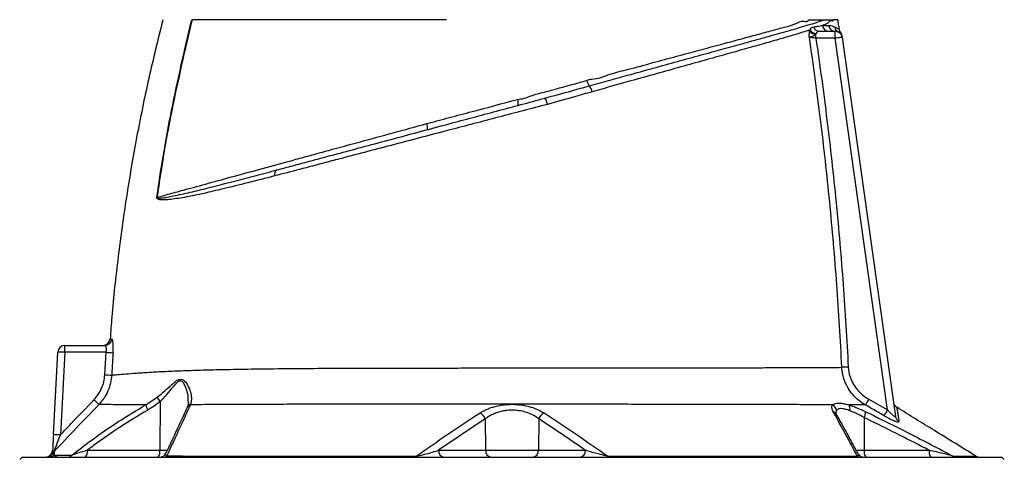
# Model space of a CAD drawing. Extents: x 117 to 1344, y 7 to 1887.
# Tile 14 of 15: x 176 to 599, y 1401 to 1589. Entities that reach past the tile are written whole.
import ezdxf

# ---------------------------------------------------------------- set-up
doc = ezdxf.new("R2010")
doc.units = 0
doc.layers.get('0').update_dxf_attribs({"linetype": 'CONTINUOUS'})

msp = doc.modelspace()

# ---------------------------------------------------------------- linework, layer by layer
at = {"color": 7, "linetype": 'CONTINUOUS'}
for p, q in [((514.87, 1584.54), (514.99, 1585.08)), ((517.69, 1583.48), (517.57, 1583.21)), ((517.57, 1581.49), (517.57, 1583.21)), ((519.16, 1584.49), (525.9, 1584.49)), ((525.9, 1581.49), (525.9, 1584.49)), ((525.9, 1581.49), (517.57, 1581.49)), ((548.33, 1421.86), (525.9, 1581.49)), ((528.87, 1581.89), (528.87, 1581.91)), ((528.87, 1581.9), (551.77, 1419)), ((401.49, 1555.86), (401.84, 1555.95)), ((194.85, 1449.49), (212.17, 1449.49)), ((194.85, 1446.54), (194.85, 1449.49)), ((190, 1411.16), (191.86, 1446.64)), ((194.85, 1446.54), (192.99, 1411.05)), ((212.67, 1446.54), (194.85, 1446.54)), ((212.07, 1436.89), (212.67, 1446.54)), ((229.67, 1423.96), (234.63, 1427.22)), ((235.8, 1425.4), (235.71, 1404.43)), ((248.93, 1424.22), (248.86, 1424.02)), ((375.49, 1417.94), (355.5, 1404.43)), ((375.49, 1417.94), (375.66, 1404.43)), ((398.52, 1417.94), (398.36, 1404.43)), ((538.24, 1418.53), (538.3, 1404.43)), ((204.54, 1404.43), (235.71, 1404.43)), ((235.71, 1404.43), (238.96, 1404.43)), ((355.5, 1404.43), (375.66, 1404.43)), ((375.66, 1404.43), (398.36, 1404.43)), ((398.36, 1404.43), (418.53, 1404.43)), ((534.78, 1404.43), (538.3, 1404.43)), ((538.3, 1404.43), (566.23, 1404.43)), ((176.51, 1401.49), (175.51, 1400.49)), ((176.51, 1401.49), (387.01, 1401.49)), ((387.01, 1401.49), (597.51, 1401.49)), ((598.51, 1400.49), (597.51, 1401.49))]:
    msp.add_line(p, q, dxfattribs=at)
at = {"color": 7, "linetype": 'CONTINUOUS', "flags": 128}
for points in [[(528.87, 1581.9), (528.81, 1581.9), (528.64, 1581.87), (528.37, 1581.83), (528, 1581.78), (527.55, 1581.72), (527.04, 1581.65), (526.48, 1581.57), (525.9, 1581.49)], [(389.42, 1555.2), (390.11, 1555.38), (390.11, 1555.38)], [(531.44, 1440.22), (531.01, 1440.2), (530.58, 1440.18), (530.18, 1440.16), (529.8, 1440.14), (529.46, 1440.13), (529.15, 1440.11), (528.9, 1440.1), (528.7, 1440.09)], [(540.25, 1426.46), (540, 1426.02), (539.76, 1425.58), (539.53, 1425.18), (539.32, 1424.81), (539.14, 1424.49), (538.99, 1424.23), (538.88, 1424.03), (538.8, 1423.9)], [(548.33, 1421.86), (548.08, 1421.42), (547.83, 1420.98), (547.6, 1420.57), (547.38, 1420.2), (547.2, 1419.88), (547.05, 1419.62), (546.94, 1419.43), (546.87, 1419.31)], [(345.86, 1401.9), (345.83, 1401.81), (345.79, 1401.72), (345.75, 1401.65), (345.71, 1401.59), (345.67, 1401.55), (345.63, 1401.51), (345.59, 1401.49), (345.55, 1401.49)], [(428.15, 1401.91), (428.18, 1401.81), (428.22, 1401.72), (428.26, 1401.65), (428.3, 1401.59), (428.34, 1401.55), (428.38, 1401.51), (428.42, 1401.49), (428.46, 1401.49)]]:
    msp.add_lwpolyline(points, dxfattribs=at)
at = {"color": 7, "linetype": 'CONTINUOUS'}
for centre, radius, start, end in [((519.23, 1587.23), 2.75, 197.8992, 268.4255), ((523.28, 1587.39), 2.9, 186.6029, 268.7723), ((525.94, 1587.42), 2.94, 187.4688, 269.2537), ((528.58, 1586.77), 2.93, 187.5913, 242.9694), ((517.84, 1587.17), 3.97, 221.6123, 266.1302), ((518.08, 1587.24), 3.77, 214.9352, 264.0401), ((525.9, 1581.49), 3, 8, 90), ((525.79, 1582.25), 3, 7.998, 36.5511), ((425.64, 1564.87), 6.62, 192.957, 215.1683), ((415.63, 1557.23), 5.98, 12.4713, 39.8209), ((385.88, 1553.71), 3.84, 344.2307, 22.8221), ((396.29, 1552.21), 6.02, 8.5425, 36.1724), ((346.79, 1543.29), 3.89, 343.7034, 23.1665), ((287.17, 1522.96), 2.26, 119.6213, 196.3109), ((233.36, 1499.45), 13.74, 85.1713, 85.5716), ((211.31, 1452.49), 3, 270.4405, 355.6195), ((212.16, 1452.47), 2.99, 270.2104, 355.8381), ((194.85, 1446.49), 3, 90, 177), ((191.86, 1403.65), 43, 86.0013, 89.9969), ((217.48, 1508.79), 62.44, 265.5812, 268.2856), ((216.15, 1499.25), 62.5, 266.2625, 268.9649), ((260.04, 1480.17), 75.43, 225.7268, 227.9626), ((241.65, 1430.45), 7.72, 204.7212, 220.8161), ((235.61, 1424.79), 5.99, 187.968, 211.3553), ((249.47, 1421.83), 2.27, 105.7326, 154.6129), ((249.54, 1422.06), 2.25, 105.9628, 154.9499), ((523.32, 1421.26), 3.07, 3.9053, 62.443), ((529.35, 1422.17), 2.92, 345.4524, 37.5145), ((553.89, 1425.46), 3, 188.0002, 238.3301), ((371.53, 1416.67), 4.16, 17.6584, 65.651), ((402.49, 1416.68), 4.16, 114.392, 162.3673), ((524.34, 1418.6), 2.41, 30.3834, 71.9061), ((533.88, 1420.96), 4.99, 330.859, 0.8741), ((554.65, 1419.41), 2.91, 188.1733, 241.2647), ((190, 1368.14), 43.01, 86.0022, 89.996), ((201.12, 1403.76), 3.48, 319.2941, 11.1951), ((232.29, 1403.76), 3.48, 319.2947, 11.1945), ((358.14, 1404.1), 2.66, 172.6992, 258.7748), ((378.3, 1404.1), 2.66, 172.6995, 258.7747), ((395.72, 1404.1), 2.66, 281.225, 7.3008), ((415.9, 1404.1), 2.66, 281.2251, 7.3008), ((541.72, 1403.76), 3.48, 168.8053, 220.7049), ((569.65, 1403.76), 3.48, 168.8053, 220.7049), ((186.64, 1404.49), 3, 270, 357), ((187.11, 1404.48), 3, 270.0163, 334.4806), ((188.17, 1404.43), 2.95, 270.0679, 316.5031), ((192.49, 1401.89), 2.97, 136.1652, 154.1107), ((195.9, 1404.25), 2.77, 270.2414, 314.3676), ((235.61, 1404.49), 3, 270.0008, 335.3617), ((237.37, 1403.35), 1.86, 271.0942, 313.7421), ((536.5, 1403.32), 1.83, 229.8979, 269.1538), ((538.24, 1404.49), 3, 207.1144, 270.0005), ((577.92, 1404.23), 2.75, 237.0196, 269.8993), ((587.86, 1404.49), 3, 238.3026, 269.9996)]:
    msp.add_arc(centre, radius, start, end, dxfattribs=at)
for points, knots in [([(237.01, 1589.49), (234.93, 1581.08), (230.79, 1564.27), (225.62, 1538.82), (221.21, 1513.25), (217.7, 1487.54), (215.43, 1467.2), (214.62, 1455.41), (214.4, 1452.25)], [0, 0, 0, 0, 0.186516, 0.372902, 0.559207, 0.74548, 0.931769, 1, 1, 1, 1]), ([(234.42, 1513.15), (235.41, 1519.79), (237.38, 1533.07), (241.16, 1552.85), (245.26, 1571.64), (248.07, 1583.86), (249.48, 1589.49), (249.48, 1589.49)], [0, 0, 0, 0, 0.258701, 0.517359, 0.775962, 0.999999, 1, 1, 1, 1]), ([(249.59, 1589.49), (249.59, 1589.49), (248.18, 1583.84), (245.36, 1571.63), (241.25, 1552.83), (237.47, 1533.05), (235.5, 1519.78), (234.52, 1513.15)], [0, 0, 0, 0, 0.000001, 0.224367, 0.482887, 0.741432, 1, 1, 1, 1]), ([(358.8, 1589.49), (347.69, 1589.49), (325.82, 1589.49), (295.59, 1589.49), (269.42, 1589.49), (255.5, 1589.49), (249.59, 1589.49)], [0.5613215, 0.5613215, 0.5613215, 0.5613215, 0.6404767, 0.7196318, 0.798787, 0.8776759, 0.8776759, 0.8776759, 0.8776759]), ([(420.23, 1561.06), (423.01, 1561.83), (428.56, 1563.37), (437.74, 1565.9), (447.7, 1568.65), (458.25, 1571.57), (468.31, 1574.34), (477.73, 1576.94), (485.66, 1579.13), (492.26, 1580.96), (497.49, 1582.41), (502.14, 1583.72), (505.2, 1584.58), (508.33, 1585.47), (511.49, 1586.38), (515.31, 1587.51), (518.65, 1588.57), (520.42, 1589.18), (521.3, 1589.49)], [0, 0, 0, 0, 0.059026, 0.11806, 0.199535, 0.281304, 0.363066, 0.444531, 0.525066, 0.583463, 0.641861, 0.693043, 0.744225, 0.756215, 0.816827, 0.87744, 0.93872, 1, 1, 1, 1]), ([(421.24, 1563.96), (421.24, 1563.96), (423.99, 1563.96), (429.16, 1566.43), (438.04, 1568.34), (447.61, 1571.08), (457.79, 1573.76), (467.49, 1576.39), (476.35, 1578.77), (484.37, 1580.93), (491.57, 1582.89), (497.95, 1584.6), (503.52, 1586.24), (508.41, 1587.23), (511.83, 1589.51), (514, 1588.36), (514.5, 1589.49), (514.5, 1589.49)], [0, 0, 0, 0, 0, 0.065342, 0.130684, 0.221515, 0.312671, 0.403828, 0.494659, 0.577078, 0.659618, 0.742037, 0.815846, 0.889741, 0.96356, 0.999999, 1, 1, 1, 1]), ([(514.5, 1589.49), (514.74, 1589.49), (515.23, 1589.49), (515.95, 1589.49), (516.66, 1589.49), (517.35, 1589.49), (518.17, 1589.49), (519.12, 1589.49), (520.22, 1589.49), (520.94, 1589.49), (521.3, 1589.49)], [0, 0, 0, 0, 0.101917, 0.202879, 0.302889, 0.401951, 0.500069, 0.66183, 0.828469, 1, 1, 1, 1]), ([(514.99, 1585.08), (515.07, 1585.22), (515.35, 1585.67), (515.85, 1586.17), (516.36, 1586.32), (516.62, 1586.39)], [0, 0, 0, 0, 0.180279, 0.580106, 1, 1, 1, 1]), ([(516.62, 1586.39), (517.2, 1586.49), (518.59, 1586.71), (519.74, 1586.93), (520.4, 1587.05)], [0, 0, 0, 0, 0.4200268, 1, 1, 1, 1]), ([(525.03, 1589.49), (525.03, 1589.49), (524.79, 1588.55), (524.19, 1589.59), (522.73, 1587.8), (521.18, 1587.3), (520.4, 1587.05)], [0, 0, 0, 0, 0.000004, 0.193054, 0.595795, 1, 1, 1, 1]), ([(520.4, 1587.05), (521.01, 1587.05), (521.95, 1587.05), (522.74, 1587.04), (523.02, 1587.04)], [0, 0, 0, 0, 0.641626, 1, 1, 1, 1]), ([(521.3, 1589.49), (521.39, 1589.49), (521.55, 1589.49), (521.8, 1589.49), (522.04, 1589.49), (522.27, 1589.49), (522.61, 1589.49), (523.03, 1589.49), (523.51, 1589.49), (523.95, 1589.49), (524.35, 1589.49), (524.71, 1589.49), (524.92, 1589.49), (525.03, 1589.49)], [0, 0, 0, 0, 0.048202, 0.097322, 0.147367, 0.198347, 0.250267, 0.373775, 0.500284, 0.624448, 0.74908, 0.874243, 1, 1, 1, 1]), ([(523.02, 1587.04), (523.09, 1587.04), (523.64, 1587.03), (524.6, 1586.87), (525.32, 1586.55), (525.68, 1586.38)], [0, 0, 0, 0, 0.061509, 0.530023, 1, 1, 1, 1]), ([(525.68, 1586.38), (525.82, 1586.31), (526.33, 1586.05), (527.02, 1585.71), (527.47, 1585.46), (527.72, 1585.31), (527.63, 1585.37), (527.61, 1585.38)], [0, 0, 0, 0, 0.107737, 0.406662, 0.706561, 0.945179, 1, 1, 1, 1]), ([(527.67, 1585.3), (527.56, 1586), (527.34, 1587.39), (527.12, 1588.79), (527.01, 1589.49)], [0, 0, 0, 0, 0.499994, 1, 1, 1, 1]), ([(514.99, 1585.08), (513.97, 1584.75), (511.94, 1584.09), (507.79, 1582.83), (502.4, 1581.24), (495.48, 1579.25), (487.73, 1577.06), (479.14, 1574.65), (469.7, 1572), (459.63, 1569.19), (449.05, 1566.23), (439.06, 1563.43), (429.85, 1560.87), (424.26, 1559.3), (421.47, 1558.52)], [0, 0, 0, 0, 0.057053, 0.114105, 0.204157, 0.294366, 0.384423, 0.478681, 0.574164, 0.669982, 0.765816, 0.861321, 0.93066, 1, 1, 1, 1]), ([(514.77, 1581.88), (514.77, 1581.89), (514.76, 1581.91), (514.75, 1582.02), (514.73, 1582.43), (514.72, 1583.34), (514.81, 1584.08), (514.87, 1584.54)], [0, 0, 0, 0, 0.005383, 0.026153, 0.109336, 0.443249, 1, 1, 1, 1]), ([(517.57, 1583.21), (517.28, 1582.98), (516.82, 1582.59), (516.01, 1582.23), (515.49, 1582.05), (515.16, 1581.97), (515.02, 1581.93), (514.92, 1581.91), (514.86, 1581.9), (514.81, 1581.89), (514.78, 1581.89), (514.77, 1581.88), (514.77, 1581.88)], [0, 0, 0, 0, 0.303381, 0.487901, 0.736259, 0.812874, 0.873581, 0.919111, 0.95117, 0.971954, 0.996321, 1, 1, 1, 1]), ([(519.16, 1584.49), (518.89, 1584.46), (518.37, 1584.41), (517.95, 1583.98), (517.75, 1583.61), (517.69, 1583.48)], [0, 0, 0, 0, 0.42328, 0.812698, 1, 1, 1, 1]), ([(528.18, 1584.02), (528.18, 1584.02), (528.18, 1584.02), (527.9, 1583.93), (527.47, 1584.09), (527.25, 1584.16)], [0, 0, 0, 0, 0.244172, 0.62182, 1, 1, 1, 1]), ([(528.21, 1584.05), (528.15, 1584.13), (527.93, 1584.42), (527.73, 1584.88), (527.7, 1585.26), (527.69, 1585.39)], [0, 0, 0, 0, 0.2136522, 0.7478914, 1, 1, 1, 1]), ([(528.77, 1582.63), (528.77, 1582.64), (528.76, 1582.66), (528.79, 1582.44), (528.81, 1582.3), (528.82, 1582.26)], [0, 0, 0, 0, 0.256721, 0.781977, 1, 1, 1, 1]), ([(528.7, 1440.09), (528.13, 1451.96), (527.41, 1463.81), (525.67, 1487.5), (524.65, 1499.34), (522.32, 1522.98), (521.01, 1534.79), (518.1, 1558.36), (516.5, 1570.13), (514.77, 1581.88)], [0, 0, 0, 0, 0.25, 0.25, 0.5, 0.5, 0.75, 0.75, 1, 1, 1, 1]), ([(517.57, 1581.49), (517.22, 1581.54), (516.52, 1581.63), (515.59, 1581.77), (515.03, 1581.85), (514.82, 1581.88), (514.77, 1581.88)], [0, 0, 0, 0, 0.303732, 0.605658, 0.903127, 1, 1, 1, 1]), ([(517.57, 1581.49), (519.29, 1569.78), (520.87, 1558.05), (523.76, 1534.56), (525.07, 1522.8), (527.39, 1499.25), (528.41, 1487.46), (530.15, 1463.86), (530.87, 1452.04), (531.44, 1440.22)], [0, 0, 0, 0, 0.25, 0.25, 0.5, 0.5, 0.75, 0.75, 1, 1, 1, 1]), ([(390.11, 1555.38), (390.11, 1555.38), (392.05, 1555.38), (395.82, 1557.2), (401.64, 1558.49), (407.48, 1560.18), (413.36, 1561.76), (417.24, 1562.85), (419.19, 1563.39)], [0, 0, 0, 0, 0.000002, 0.197864, 0.396072, 0.594282, 0.797135, 1, 1, 1, 1]), ([(401.15, 1555.76), (405, 1556.82), (411.42, 1558.59), (417.71, 1560.35), (420.23, 1561.06)], [0, 0, 0, 0, 0.599445, 1, 1, 1, 1]), ([(419.19, 1563.39), (419.85, 1563.67), (420.51, 1563.96), (421.24, 1563.96), (421.24, 1563.96)], [0, 0, 0, 0, 0.999974, 1, 1, 1, 1]), ([(421.47, 1558.52), (418.95, 1557.8), (412.62, 1555.98), (406.14, 1554.18), (402.24, 1553.1)], [0, 0, 0, 0, 0.398249, 1, 1, 1, 1]), ([(402.24, 1553.1), (398.75, 1552.19), (391.76, 1550.35), (381.21, 1547.59), (370.68, 1544.82), (359.65, 1541.93), (348.21, 1538.93), (336.45, 1535.84), (324.97, 1532.82), (315.16, 1530.24), (305.4, 1527.68), (295.67, 1525.13), (288.56, 1523.26), (285.01, 1522.33)], [0, 0, 0, 0, 0.084242, 0.168702, 0.253149, 0.337371, 0.435494, 0.533908, 0.632445, 0.730738, 0.792862, 0.896433, 1, 1, 1, 1]), ([(286.06, 1524.92), (288.32, 1525.53), (292.83, 1526.74), (299.86, 1528.62), (307.07, 1530.56), (315.53, 1532.82), (325.29, 1535.44), (336.51, 1538.44), (348.09, 1541.55), (359.37, 1544.57), (370.15, 1547.46), (380.42, 1550.21), (390.78, 1552.99), (397.69, 1554.84), (401.15, 1555.76)], [0, 0, 0, 0, 0.0673173, 0.1346352, 0.2024075, 0.2701804, 0.3675657, 0.4649343, 0.5642709, 0.6635907, 0.7468019, 0.8300164, 0.9150073, 1, 1, 1, 1]), ([(350.36, 1544.82), (350.77, 1544.93), (351.17, 1545.04), (351.99, 1545.26), (353.21, 1545.58), (356.06, 1546.34), (358.5, 1546.99), (363.38, 1548.29), (366.63, 1549.15), (376.4, 1551.75), (382.91, 1553.47), (389.42, 1555.2)], [0, 0, 0, 0, 0.03125, 0.03125, 0.0625, 0.125, 0.25, 0.25, 0.5, 0.5, 1, 1, 1, 1]), ([(234.52, 1513.15), (236.59, 1513.71), (240.72, 1514.85), (248.49, 1516.98), (257.88, 1519.56), (269.17, 1522.65), (281.25, 1525.95), (292.02, 1528.9), (301.09, 1531.37), (310.28, 1533.88), (321.85, 1537.04), (335.92, 1540.88), (345.55, 1543.51), (350.36, 1544.82)], [0, 0, 0, 0, 0.075806, 0.151611, 0.257625, 0.364019, 0.470413, 0.576427, 0.632327, 0.688227, 0.792092, 0.896135, 1, 1, 1, 1]), ([(234.52, 1513.15), (234.52, 1513.13), (234.51, 1513.11), (234.51, 1513.08), (234.52, 1513.05), (234.55, 1513), (234.65, 1512.91), (235.11, 1512.8), (236.33, 1512.86), (238.29, 1513.1), (242.15, 1513.85), (247.74, 1515.06), (255.39, 1516.93), (262.37, 1518.71), (269.57, 1520.57), (276.96, 1522.5), (283.03, 1524.12), (286.06, 1524.92)], [0, 0, 0, 0, 0.000472, 0.000901, 0.001364, 0.001925, 0.003993, 0.01052, 0.038612, 0.096047, 0.153509, 0.307686, 0.462082, 0.616318, 0.70203, 0.851013, 1, 1, 1, 1]), ([(285.01, 1522.33), (281.14, 1521.33), (273.4, 1519.32), (263.36, 1516.87), (254.62, 1514.81), (247.12, 1513.2), (241.69, 1512.37), (237.98, 1511.97), (236.1, 1512.04), (234.94, 1512.28), (234.52, 1512.66), (234.43, 1512.87), (234.41, 1513.02), (234.42, 1513.11), (234.42, 1513.15)], [0, 0, 0, 0, 0.191274, 0.38253, 0.535905, 0.68944, 0.842666, 0.900074, 0.957389, 0.986281, 0.993684, 0.996503, 0.998252, 1, 1, 1, 1]), ([(214.3, 1452.26), (214.3, 1452.26), (214.24, 1452.26), (214.45, 1452.26), (214.91, 1452.26), (215.14, 1452.26)], [0, 0, 0, 0, 0.000236, 0.499104, 1, 1, 1, 1]), ([(215.62, 1446.38), (215.64, 1446.78), (215.7, 1447.84), (215.7, 1449.48), (215.59, 1451.01), (215.39, 1452.06), (215.22, 1452.19), (215.14, 1452.26)], [0, 0, 0, 0, 0.1312924, 0.3480706, 0.5659896, 0.7835927, 1, 1, 1, 1]), ([(212.67, 1446.54), (212.7, 1446.74), (212.76, 1447.27), (212.75, 1448.1), (212.63, 1448.87), (212.43, 1449.39), (212.26, 1449.45), (212.17, 1449.49)], [0, 0, 0, 0, 0.128993, 0.341808, 0.558316, 0.778351, 1, 1, 1, 1]), ([(215.62, 1446.38), (215.48, 1444.39), (215.27, 1441.18), (215.09, 1437.97), (215.02, 1436.76)], [0, 0, 0, 0, 0.622568, 1, 1, 1, 1]), ([(215.02, 1436.76), (215.78, 1436.83), (217.31, 1436.96), (220.92, 1437.26), (225.78, 1437.64), (231.88, 1438.05), (238.98, 1438.41), (246.8, 1438.72), (255.24, 1438.98), (265.09, 1439.21), (276.52, 1439.41), (289.65, 1439.56), (303.49, 1439.67), (316.48, 1439.73), (328.37, 1439.76), (338.99, 1439.78), (349.84, 1439.79), (360.86, 1439.8), (372.93, 1439.8), (386.03, 1439.81), (400.07, 1439.81), (414, 1439.81), (427.32, 1439.81), (439.94, 1439.82), (451.86, 1439.84), (463.33, 1439.85), (474.37, 1439.88), (484.86, 1439.9), (494.75, 1439.94), (503.87, 1439.97), (511.72, 1440), (518.36, 1440.03), (523.99, 1440.06), (527.13, 1440.08), (528.7, 1440.09)], [0, 0, 0, 0, 0.026178, 0.052425, 0.078605, 0.109547, 0.140591, 0.171677, 0.202735, 0.23369, 0.273054, 0.312546, 0.352044, 0.391416, 0.41885, 0.446379, 0.473909, 0.501377, 0.528758, 0.562803, 0.596995, 0.631195, 0.665251, 0.696509, 0.727875, 0.75924, 0.7905, 0.8225, 0.854616, 0.88673, 0.918728, 0.945807, 0.972922, 1, 1, 1, 1]), ([(538.8, 1423.9), (537.83, 1424.53), (535.86, 1425.8), (533.36, 1428.28), (531.27, 1431.17), (529.85, 1434.18), (528.96, 1437.2), (528.78, 1439.12), (528.7, 1440.09)], [0, 0, 0, 0, 0.173965, 0.352841, 0.528231, 0.70934, 0.852974, 1, 1, 1, 1]), ([(531.44, 1440.22), (531.51, 1438.79), (531.77, 1437.39), (532.33, 1435.7), (532.46, 1435.36), (532.72, 1434.7), (532.87, 1434.38), (533.33, 1433.42), (533.68, 1432.8), (534.46, 1431.62), (534.88, 1431.05), (535.57, 1430.24), (535.81, 1429.97), (536.31, 1429.46), (536.56, 1429.21), (537.86, 1428), (539.01, 1427.17), (540.25, 1426.46)], [0, 0, 0, 0, 0.25, 0.25, 0.3125, 0.3125, 0.375, 0.375, 0.5, 0.5, 0.625, 0.625, 0.6875, 0.6875, 0.75, 0.75, 1, 1, 1, 1]), ([(207.39, 1426.16), (208.03, 1426.9), (209.34, 1428.41), (210.75, 1431.05), (211.75, 1433.9), (211.96, 1435.88), (212.07, 1436.89)], [0, 0, 0, 0, 0.246302, 0.500378, 0.746212, 1, 1, 1, 1]), ([(215.02, 1436.76), (214.95, 1435.59), (214.78, 1434.43), (214.25, 1432.17), (213.88, 1431.06), (212.94, 1428.9), (212.38, 1427.87), (211.41, 1426.41), (211.06, 1425.94), (210.33, 1425.02), (209.94, 1424.57), (209.53, 1424.15)], [0, 0, 0, 0, 0.25, 0.25, 0.5, 0.5, 0.75, 0.75, 0.875, 0.875, 1, 1, 1, 1]), ([(234.63, 1427.22), (235.72, 1428.14), (237.89, 1429.98), (240.46, 1432.36), (242.42, 1434.04), (243.77, 1434.85), (244.85, 1435.01), (245.96, 1434.6), (247.27, 1433.2), (248.5, 1430.89), (249.19, 1428.32), (249.39, 1426.07), (249.08, 1424.83), (248.93, 1424.22)], [0, 0, 0, 0, 0.124912, 0.249791, 0.327013, 0.382805, 0.42527, 0.467348, 0.54612, 0.673687, 0.801443, 0.90079, 1, 1, 1, 1]), ([(247.92, 1425.35), (247.94, 1425.69), (248.01, 1427.01), (247.61, 1429.51), (246.73, 1432.13), (245.69, 1433.8), (244.74, 1434.31), (243.81, 1434.12), (242.64, 1433.17), (240.95, 1431.24), (238.7, 1428.52), (236.77, 1426.44), (235.8, 1425.4)], [0, 0, 0, 0, 0.053626, 0.209024, 0.364127, 0.45367, 0.498454, 0.542938, 0.604331, 0.694556, 0.847244, 1, 1, 1, 1]), ([(192.99, 1411.05), (194.52, 1412.67), (199.31, 1417.71), (204.12, 1422.74), (207.39, 1426.16)], [0, 0, 0, 0, 0.3195, 1, 1, 1, 1]), ([(209.53, 1424.15), (206.27, 1420.73), (199.85, 1414.01), (193.48, 1407.27), (190.34, 1403.95)], [0, 0, 0, 0, 0.50918, 1, 1, 1, 1]), ([(197.84, 1402.28), (200.61, 1404.42), (207.07, 1409.44), (217.63, 1416.8), (225.66, 1421.57), (229.67, 1423.96)], [0, 0, 0, 0, 0.272027, 0.635842, 1, 1, 1, 1]), ([(230.49, 1421.67), (226.52, 1419.3), (218.57, 1414.56), (210.06, 1408.58), (205.44, 1405.11), (204.54, 1404.43)], [0, 0, 0, 0, 0.445782, 0.891528, 1, 1, 1, 1]), ([(229.67, 1423.96), (227.25, 1423.96), (224.96, 1423.96), (222.28, 1423.97), (221.75, 1423.98), (220.71, 1423.98), (220.2, 1423.99), (218.72, 1424), (217.79, 1424.01), (215.2, 1424.04), (213.72, 1424.07), (211.25, 1424.11), (210.27, 1424.13), (209.53, 1424.15)], [0, 0, 0, 0, 0.25, 0.25, 0.3125, 0.3125, 0.375, 0.375, 0.5, 0.5, 0.75, 0.75, 1, 1, 1, 1]), ([(235.8, 1425.4), (234.97, 1424.72), (233.28, 1423.34), (231.42, 1422.23), (230.49, 1421.67)], [0, 0, 0, 0, 0.497609, 1, 1, 1, 1]), ([(247.42, 1422.8), (246.94, 1421.74), (244.61, 1416.64), (241.58, 1410.13), (239.03, 1404.71), (238.33, 1403.23)], [0, 0, 0, 0, 0.160365, 0.770312, 1, 1, 1, 1]), ([(248.86, 1424.02), (247.76, 1421.63), (245.57, 1416.85), (242.17, 1409.53), (239.87, 1404.59), (238.65, 1402)], [0, 0, 0, 0, 0.322171, 0.644479, 1, 1, 1, 1]), ([(247.51, 1423), (247.49, 1422.95), (247.46, 1422.89), (247.43, 1422.83), (247.42, 1422.81)], [0, 0, 0, 0, 0.7011585, 1, 1, 1, 1]), ([(247.96, 1425.35), (247.94, 1424.96), (247.89, 1424.12), (247.71, 1423.37), (247.52, 1423.05), (247.5, 1423.01)], [0, 0, 0, 0, 0.438712, 0.939803, 1, 1, 1, 1]), ([(524.74, 1423.98), (523.08, 1423.99), (518.82, 1424.01), (511.07, 1424.04), (501.41, 1424.07), (490.92, 1424.1), (479.79, 1424.13), (468.08, 1424.15), (455.9, 1424.17), (443.26, 1424.18), (430.79, 1424.19), (418.61, 1424.2), (406.81, 1424.2), (394.89, 1424.2), (382.94, 1424.2), (371.04, 1424.2), (359.25, 1424.2), (347.6, 1424.21), (336.14, 1424.23), (324.93, 1424.23), (313.49, 1424.23), (301.9, 1424.21), (290.26, 1424.19), (279.08, 1424.15), (268.46, 1424.11), (258.27, 1424.06), (252.04, 1424.03), (248.86, 1424.02)], [0, 0, 0, 0, 0.027712, 0.071293, 0.115034, 0.158777, 0.202362, 0.244926, 0.287636, 0.330346, 0.37291, 0.410066, 0.447374, 0.484728, 0.522025, 0.559171, 0.59626, 0.633469, 0.670755, 0.708032, 0.745178, 0.78729, 0.829547, 0.871846, 0.91409, 0.956192, 1, 1, 1, 1]), ([(373.24, 1420.46), (373.67, 1420.74), (374.12, 1421.01), (375.07, 1421.51), (375.56, 1421.75), (376.58, 1422.21), (377.12, 1422.42), (377.95, 1422.72), (378.23, 1422.81), (378.8, 1423), (379.1, 1423.08), (380.58, 1423.5), (381.81, 1423.75), (383.74, 1424.02), (384.4, 1424.08), (385.72, 1424.17), (387.03, 1424.21), (388.34, 1424.17), (389.66, 1424.08), (390.32, 1424.01), (392.24, 1423.75), (393.47, 1423.49), (394.93, 1423.08), (395.23, 1422.99), (395.8, 1422.81), (396.08, 1422.71), (396.92, 1422.42), (397.45, 1422.2), (398.98, 1421.52), (399.92, 1421.02), (400.77, 1420.47)], [0, 0, 0, 0, 0.0625, 0.0625, 0.125, 0.125, 0.1875, 0.1875, 0.21875, 0.21875, 0.25, 0.25, 0.375, 0.375, 0.4375, 0.4375, 0.5, 0.5625, 0.5625, 0.625, 0.625, 0.75, 0.75, 0.78125, 0.78125, 0.8125, 0.8125, 0.875, 0.875, 1, 1, 1, 1]), ([(398.52, 1417.94), (397.92, 1418.37), (396.71, 1419.23), (394.51, 1420.28), (392.06, 1421.09), (389.5, 1421.57), (386.95, 1421.71), (384.55, 1421.56), (382.29, 1421.15), (380.17, 1420.52), (378.2, 1419.67), (376.64, 1418.78), (375.81, 1418.17), (375.49, 1417.94)], [0, 0, 0, 0, 0.1034258, 0.206753, 0.309107, 0.4113451, 0.5019865, 0.5926293, 0.6776377, 0.7627006, 0.8536964, 0.9447587, 1, 1, 1, 1]), ([(525.09, 1420.89), (524.95, 1421.16), (524.61, 1421.82), (524.38, 1422.75), (524.43, 1423.5), (524.66, 1423.86), (524.74, 1423.98)], [0, 0, 0, 0, 0.21202, 0.519109, 0.832729, 1, 1, 1, 1]), ([(524.74, 1423.98), (524.97, 1424.14), (525.43, 1424.48), (526.52, 1424.74), (527.89, 1424.75), (529.59, 1424.5), (530.95, 1424.13), (531.66, 1423.94)], [0, 0, 0, 0, 0.192214, 0.388192, 0.58291, 0.782209, 1, 1, 1, 1]), ([(526.38, 1421.47), (526.31, 1421.35), (526.15, 1421.05), (526.15, 1420.65), (526.16, 1420.42)], [0, 0, 0, 0, 0.4094, 1, 1, 1, 1]), ([(532.17, 1421.43), (531.54, 1421.65), (530.37, 1422.06), (528.89, 1422.36), (527.74, 1422.35), (526.86, 1422.04), (526.54, 1421.66), (526.38, 1421.47)], [0, 0, 0, 0, 0.220339, 0.411844, 0.610316, 0.802211, 1, 1, 1, 1]), ([(538.8, 1423.9), (537.71, 1423.91), (535.53, 1423.92), (532.95, 1423.94), (531.66, 1423.94)], [0, 0, 0, 0, 0.499328, 1, 1, 1, 1]), ([(531.66, 1423.94), (532.21, 1423.78), (532.77, 1423.59), (533.94, 1423.17), (534.54, 1422.94), (536.35, 1422.2), (537.6, 1421.65), (538.87, 1421.03)], [0, 0, 0, 0, 0.25, 0.25, 0.5, 0.5, 1, 1, 1, 1]), ([(538.24, 1418.53), (537.18, 1419.13), (536.14, 1419.68), (534.61, 1420.42), (534.11, 1420.65), (533.12, 1421.08), (532.64, 1421.27), (532.17, 1421.43)], [0, 0, 0, 0, 0.5, 0.5, 0.75, 0.75, 1, 1, 1, 1]), ([(546.87, 1419.31), (545.13, 1420.3), (542.45, 1421.83), (539.76, 1423.36), (538.8, 1423.9)], [0, 0, 0, 0, 0.646223, 1, 1, 1, 1]), ([(551.77, 1419), (551.77, 1418.94), (551.77, 1418.9), (551.75, 1418.84), (551.73, 1418.82), (551.63, 1418.79), (551.52, 1418.83), (551.26, 1418.98), (551.11, 1419.09), (550.78, 1419.35), (550.61, 1419.5), (550.26, 1419.82), (550.08, 1419.99), (549.73, 1420.34), (549.55, 1420.52), (549.02, 1421.08), (548.67, 1421.47), (548.33, 1421.86)], [0, 0, 0, 0, 0.0625, 0.0625, 0.125, 0.125, 0.25, 0.25, 0.375, 0.375, 0.5, 0.5, 0.625, 0.625, 0.75, 0.75, 1, 1, 1, 1]), ([(552.31, 1422.9), (552.31, 1422.9), (552.3, 1422.99), (552.34, 1422.69), (552.46, 1421.98), (552.65, 1420.71), (552.91, 1419.04), (553.14, 1417.58), (553.25, 1416.86)], [0, 0, 0, 0, 0.003959, 0.202145, 0.400336, 0.600104, 0.799882, 1, 1, 1, 1]), ([(586.28, 1401.93), (580.34, 1405.6), (569.02, 1412.59), (557.7, 1419.58), (552.31, 1422.91)], [0, 0, 0, 0, 0.524632, 1, 1, 1, 1]), ([(345.86, 1401.9), (350.39, 1405.09), (354.93, 1408.24), (364.05, 1414.45), (368.63, 1417.49), (373.24, 1420.46)], [0, 0, 0, 0, 0.5, 0.5, 1, 1, 1, 1]), ([(418.53, 1404.43), (417.87, 1404.9), (411.24, 1409.52), (404.55, 1413.95), (398.52, 1417.94)], [0, 0, 0, 0, 0.100222, 1, 1, 1, 1]), ([(400.77, 1420.47), (405.38, 1417.5), (409.96, 1414.46), (419.08, 1408.26), (423.62, 1405.11), (428.15, 1401.91)], [0, 0, 0, 0, 0.5, 0.5, 1, 1, 1, 1]), ([(535.32, 1401.92), (534.16, 1404.13), (530.76, 1410.62), (527.34, 1416.81), (525.09, 1420.89)], [0, 0, 0, 0, 0.341528, 1, 1, 1, 1]), ([(526.45, 1419.8), (526.41, 1419.85), (526.26, 1420.1), (526.16, 1420.35), (526.12, 1420.54), (526.12, 1420.5), (526.12, 1420.49)], [0, 0, 0, 0, 0.116474, 0.558009, 0.975076, 1, 1, 1, 1]), ([(535.55, 1403.14), (534.22, 1405.64), (531.5, 1410.76), (528.46, 1416.28), (526.74, 1419.28), (526.43, 1419.82)], [0, 0, 0, 0, 0.440347, 0.899131, 1, 1, 1, 1]), ([(566.23, 1404.43), (565.15, 1405), (555.89, 1409.84), (546.52, 1414.45), (538.24, 1418.53)], [0, 0, 0, 0, 0.116776, 1, 1, 1, 1]), ([(538.87, 1421.03), (545.2, 1418), (551.49, 1414.87), (564, 1408.49), (570.22, 1405.24), (576.43, 1401.93)], [0, 0, 0, 0, 0.5, 0.5, 1, 1, 1, 1]), ([(546.87, 1419.31), (547.24, 1419.09), (547.62, 1418.88), (548.37, 1418.48), (548.74, 1418.29), (549.47, 1417.92), (549.83, 1417.75), (550.53, 1417.42), (550.87, 1417.28), (551.34, 1417.09), (551.5, 1417.03), (551.79, 1416.92), (551.93, 1416.87), (552.32, 1416.75), (552.55, 1416.69), (552.82, 1416.65), (552.9, 1416.64), (553.04, 1416.65), (553.1, 1416.65), (553.23, 1416.7), (553.26, 1416.77), (553.25, 1416.86)], [0, 0, 0, 0, 0.125, 0.125, 0.25, 0.25, 0.375, 0.375, 0.5, 0.5, 0.5625, 0.5625, 0.625, 0.625, 0.75, 0.75, 0.8125, 0.8125, 0.875, 0.875, 1, 1, 1, 1]), ([(190, 1411.16), (189.97, 1410.58), (189.9, 1409.35), (189.81, 1407.5), (189.72, 1405.77), (189.66, 1404.77), (189.64, 1404.33)], [0, 0, 0, 0, 0.241359, 0.507945, 0.781171, 1, 1, 1, 1]), ([(190.34, 1403.95), (190.37, 1404.01), (190.4, 1404.1), (190.55, 1404.49), (190.87, 1405.33), (191.54, 1407.14), (192.29, 1409.17), (192.83, 1410.6), (192.99, 1411.05)], [0, 0, 0, 0, 0.062872, 0.105693, 0.228993, 0.457723, 0.829418, 1, 1, 1, 1]), ([(204.54, 1404.43), (203.13, 1404.01), (201.15, 1403.4), (198.89, 1402.67), (198.16, 1402.4), (197.84, 1402.28)], [0, 0, 0, 0, 0.5718, 0.808178, 1, 1, 1, 1]), ([(345.86, 1401.9), (346.02, 1401.93), (346.49, 1402.01), (347.99, 1402.33), (350.22, 1402.9), (352.94, 1403.66), (354.65, 1404.17), (355.5, 1404.43)], [0, 0, 0, 0, 0.038625, 0.120564, 0.400437, 0.699038, 1, 1, 1, 1]), ([(428.15, 1401.91), (427.98, 1401.93), (427.29, 1402.06), (425.88, 1402.38), (423.82, 1402.9), (421.49, 1403.55), (419.69, 1404.08), (418.73, 1404.37), (418.53, 1404.43)], [0, 0, 0, 0, 0.041045, 0.176429, 0.385413, 0.656103, 0.928718, 1, 1, 1, 1]), ([(576.43, 1401.93), (576.34, 1401.96), (575.92, 1402.08), (574.71, 1402.39), (572.62, 1402.92), (569.93, 1403.57), (567.7, 1404.09), (566.46, 1404.38), (566.23, 1404.43)], [0, 0, 0, 0, 0.037984, 0.175955, 0.387906, 0.662463, 0.937232, 1, 1, 1, 1]), ([(189.64, 1404.33), (189.67, 1404.09), (189.73, 1403.62), (189.78, 1403.34), (189.81, 1403.19)], [0, 0, 0, 0, 0.4990406, 1, 1, 1, 1]), ([(189.81, 1403.19), (189.83, 1403.14), (189.92, 1402.92), (190.14, 1402.63), (190.3, 1402.4)], [0, 0, 0, 0, 0.237772, 1, 1, 1, 1]), ([(190.34, 1403.95), (190.34, 1403.71), (190.33, 1403.26), (190.31, 1402.67), (190.3, 1402.4)], [0, 0, 0, 0, 0.546931, 1, 1, 1, 1]), ([(190.3, 1402.4), (191.1, 1402.39), (192.62, 1402.36), (195.35, 1402.32), (197.21, 1402.29), (197.84, 1402.28)], [0, 0, 0, 0, 0.42754, 0.804707, 1, 1, 1, 1]), ([(190.3, 1402.4), (190.55, 1402.17), (191.1, 1401.65), (191.9, 1401.54), (192.34, 1401.49)], [0, 0, 0, 0, 0.460907, 1, 1, 1, 1]), ([(238.65, 1402), (238.57, 1402.05), (238.28, 1402.2), (238.16, 1402.58), (238.14, 1402.95), (238.33, 1403.19), (238.36, 1403.22)], [0, 0, 0, 0, 0.122691, 0.445491, 0.923283, 1, 1, 1, 1]), ([(238.65, 1402), (240.41, 1402), (242.21, 1401.99), (245.87, 1401.98), (247.75, 1401.98), (253.45, 1401.97), (257.38, 1401.96), (269.55, 1401.94), (278.16, 1401.93), (291.84, 1401.92), (296.49, 1401.91), (305.94, 1401.91), (310.75, 1401.91), (320.52, 1401.9), (325.49, 1401.9), (333.07, 1401.9), (335.61, 1401.9), (340.72, 1401.9), (343.28, 1401.9), (345.86, 1401.9)], [0, 0, 0, 0, 0.0625, 0.0625, 0.125, 0.125, 0.25, 0.25, 0.5, 0.5, 0.625, 0.625, 0.75, 0.75, 0.875, 0.875, 0.9375, 0.9375, 1, 1, 1, 1]), ([(428.15, 1401.91), (433.29, 1401.91), (438.38, 1401.91), (445.93, 1401.91), (448.43, 1401.91), (453.41, 1401.91), (455.88, 1401.91), (468.14, 1401.91), (477.56, 1401.91), (491.12, 1401.91), (495.55, 1401.91), (502.04, 1401.91), (504.18, 1401.91), (508.39, 1401.91), (510.47, 1401.91), (514.55, 1401.91), (516.56, 1401.91), (520.51, 1401.91), (522.44, 1401.91), (528.15, 1401.92), (531.81, 1401.92), (535.32, 1401.92)], [0, 0, 0, 0, 0.125, 0.125, 0.1875, 0.1875, 0.25, 0.25, 0.5, 0.5, 0.625, 0.625, 0.6875, 0.6875, 0.75, 0.75, 0.8125, 0.8125, 0.875, 0.875, 1, 1, 1, 1]), ([(535.52, 1403.08), (535.61, 1402.94), (535.82, 1402.62), (535.76, 1402.24), (535.51, 1402), (535.34, 1401.93), (535.32, 1401.92)], [0, 0, 0, 0, 0.355388, 0.786283, 0.966732, 1, 1, 1, 1]), ([(576.43, 1401.93), (577.24, 1401.93), (578.01, 1401.93), (579.45, 1401.93), (580.12, 1401.93), (581.97, 1401.93), (582.99, 1401.93), (585.45, 1401.93), (586.28, 1401.93), (586.28, 1401.93)], [0, 0, 0, 0, 0.125, 0.125, 0.25, 0.25, 0.5, 0.5, 1, 1, 1, 1])]:
    msp.add_open_spline(points, degree=3, knots=knots, dxfattribs=at)
for points in [[(527, 1589.49), (526.93, 1589.49), (526.27, 1589.49), (525.03, 1589.49)], [(540.25, 1426.46), (542.95, 1424.93), (545.64, 1423.4), (548.33, 1421.86)]]:
    msp.add_open_spline(points, degree=3, dxfattribs=at)

doc.saveas('drawing.dxf')
